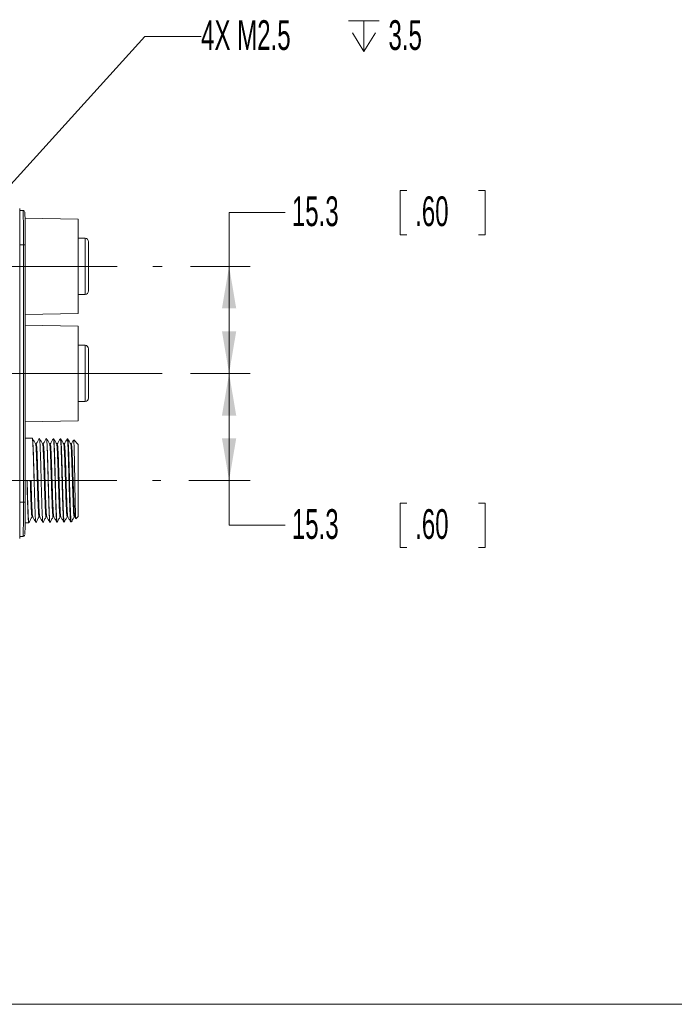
# Model space of a CAD drawing. Header units: millimetres. Extents: x 10 to 272, y 8 to 208.
# Tile 2 of 25: x 94 to 141, y 8 to 78. Entities that reach past the tile are written whole.
import ezdxf

# ---------------------------------------------------------------- set-up
doc = ezdxf.new("R2010")
doc.units = ezdxf.units.MM
doc.linetypes.add('CENTERX2', pattern=[20.32, 12.7, -2.54, 2.54, -2.54])
doc.styles.add('SLDTEXTSTYLE1', font='TXT', dxfattribs={"width": 0.605})
doc.dimstyles.new('SLDDIMSTYLE1', dxfattribs={"dimtxt": 2.054655, "dimasz": 3, "dimexe": 0, "dimexo": 0.0625, "dimgap": 0.513664, "dimtad": 0, "dimtih": 1, "dimtoh": 1, "dimlfac": 2, "dimrnd": 1e-09, "dimzin": 12, "dimdsep": 46, "dimtxsty": 'SLDTEXTSTYLE1', "dimsah": 1, "dimcen": 0.09, "dimadec": 0, "dimazin": 3, "dimtfac": 1, "dimtofl": 0, "dimtmove": 0, "dimatfit": 3, "dimfxl": 1, "dimfrac": 2, "dimtolj": 1, "dimtzin": 12, "dimarcsym": 0})
doc.dimstyles.new('SLDDIMSTYLE3', dxfattribs={"dimtxt": 2.054655, "dimasz": 3, "dimexe": 0, "dimexo": 0.0625, "dimgap": 0.513664, "dimtad": 0, "dimtih": 1, "dimtoh": 1, "dimlfac": 2, "dimrnd": 1e-09, "dimzin": 12, "dimdsep": 46, "dimtxsty": 'SLDTEXTSTYLE1', "dimsah": 1, "dimcen": 0, "dimadec": 0, "dimazin": 3, "dimtfac": 1, "dimtofl": 0, "dimtmove": 0, "dimatfit": 3, "dimfxl": 1, "dimfrac": 2, "dimtolj": 1, "dimtzin": 12, "dimarcsym": 0})

# ---------------------------------------------------------------- blocks, each defined once
blk = doc.blocks.new('*D25')
at = {"color": 7, "linetype": 'Continuous', "lineweight": 0}
for p, q in [((106.41, 52.63), (110.669, 52.63)), ((109.169, 45.005), (109.169, 52.63)), ((106.309, 45.005), (110.669, 45.005)), ((109.169, 41.81), (109.169, 45.005)), ((121.832, 43.387), (121.361, 43.387)), ((121.361, 43.387), (121.361, 40.232)), ((126.927, 43.387), (127.398, 43.387)), ((127.398, 43.387), (127.398, 40.232)), ((113.169, 41.81), (109.169, 41.81)), ((121.361, 40.232), (121.832, 40.232)), ((127.398, 40.232), (126.927, 40.232))]:
    blk.add_line(p, q, dxfattribs=at)
for points in [[(109.169, 52.63), (108.661, 49.63), (109.677, 49.63)], [(109.169, 45.005), (109.677, 48.005), (108.661, 48.005)]]:
    blk.add_solid(points, dxfattribs=at)
at = {"color": 7, "linetype": 'Continuous', "lineweight": 0, "char_height": 2.1167, "attachment_point": 1, "style": 'SLDTEXTSTYLE1'}
for s, insert in [('15.3', (113.639, 42.96, 17.7)), ('.60', (122.419, 42.96, 17.7))]:
    blk.add_mtext(s, dxfattribs=dict(at, insert=insert))
blk = doc.blocks.new('*D26')
at = {"color": 7, "linetype": 'Continuous', "lineweight": 0}
for p, q in [((121.832, 65.665), (121.361, 65.665)), ((121.361, 65.665), (121.361, 62.51)), ((126.927, 65.665), (127.398, 65.665)), ((127.398, 65.665), (127.398, 62.51)), ((113.169, 64.088), (109.169, 64.088)), ((109.169, 64.088), (109.169, 60.255)), ((121.361, 62.51), (121.832, 62.51)), ((127.398, 62.51), (126.927, 62.51)), ((106.41, 60.255), (110.669, 60.255)), ((109.169, 52.63), (109.169, 60.255)), ((106.41, 52.63), (110.669, 52.63))]:
    blk.add_line(p, q, dxfattribs=at)
for points in [[(109.169, 60.255), (108.661, 57.255), (109.677, 57.255)], [(109.169, 52.63), (109.677, 55.63), (108.661, 55.63)]]:
    blk.add_solid(points, dxfattribs=at)
at = {"color": 7, "linetype": 'Continuous', "lineweight": 0, "char_height": 2.1167, "attachment_point": 1, "style": 'SLDTEXTSTYLE1'}
for s, insert in [('15.3', (113.639, 65.238, 17.7)), ('.60', (122.419, 65.238, 17.7))]:
    blk.add_mtext(s, dxfattribs=dict(at, insert=insert))
blk = doc.blocks.new('SW_SYMBOL_HOLE_DEPTH')
at = {"color": 0, "linetype": 'Continuous', "lineweight": 0}
for p, q in [((0, 875), (800, 875)), ((400, 875), (400, 75)), ((100, 555), (400, 75)), ((700, 555), (400, 75))]:
    blk.add_line(p, q, dxfattribs=at)
blk = doc.blocks.new('*D31')
at = {"color": 7, "linetype": 'Continuous', "lineweight": 0}
for p, q in [((90.73, 62.914), (103.175, 76.635)), ((103.175, 76.635), (107.175, 76.635))]:
    blk.add_line(p, q, dxfattribs=at)
blk.add_solid([(90.73, 62.914), (93.122, 64.795), (92.369, 65.477)], dxfattribs=at)
at = {"color": 7, "linetype": 'Continuous', "lineweight": 0, "xscale": 0.0027285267, "yscale": 0.0027285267, "zscale": 0.0027285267}
blk.add_blockref('SW_SYMBOL_HOLE_DEPTH', (117.68, 75.363), dxfattribs=at)
at = {"color": 7, "linetype": 'Continuous', "lineweight": 0, "char_height": 2.1167, "attachment_point": 1, "style": 'SLDTEXTSTYLE1'}
for s, insert in [('4X M2.5', (107.175, 77.786, 17.7)), ('3.5', (120.52, 77.786, 17.7))]:
    blk.add_mtext(s, dxfattribs=dict(at, insert=insert))

msp = doc.modelspace()

# ---------------------------------------------------------------- linework, layer by layer
at = {"color": 7, "linetype": 'Continuous', "lineweight": 15}
for p, q in [((94.2567, 64.3804), (94.2567, 40.8797)), ((94.4884, 64.2366), (94.2567, 64.2406)), ((98.4098, 63.6175), (94.6346, 63.6834)), ((98.4098, 63.6175), (98.4098, 60.255)), ((94.5289, 61.7925), (94.2567, 61.7925)), ((94.6517, 61.7925), (94.5289, 61.7925)), ((94.5289, 43.4675), (94.5289, 61.7925)), ((94.6517, 61.7925), (94.6517, 43.4675)), ((98.9098, 62.2539), (98.4098, 62.2539)), ((98.9098, 58.2539), (98.9098, 62.2539)), ((98.4098, 60.255), (98.4098, 56.8925)), ((98.4098, 58.2539), (98.9098, 58.2539)), ((94.6517, 56.827), (98.4098, 56.8925)), ((98.4098, 56.005), (94.6517, 56.0706)), ((98.4098, 56.005), (98.4098, 52.63)), ((98.9098, 54.6289), (98.4098, 54.6289)), ((98.9098, 50.6289), (98.9098, 54.6289)), ((98.4098, 52.63), (98.4098, 49.255)), ((98.4098, 50.6289), (98.9098, 50.6289)), ((94.6517, 49.1895), (98.4098, 49.255)), ((95.1525, 48.0119), (94.6517, 48.0206)), ((95.1652, 47.9927), (95.1519, 48.0158)), ((95.6619, 47.9956), (95.6585, 47.9791)), ((96.1627, 47.9943), (96.1612, 47.9943)), ((96.6531, 47.98), (96.6542, 47.9847)), ((96.6678, 47.9855), (96.6563, 47.9857)), ((97.173, 47.9766), (97.1514, 47.977)), ((97.6781, 47.9678), (97.6463, 47.9684)), ((98.4098, 47.5733), (98.1071, 47.8868)), ((95.4369, 47.6059), (95.3888, 47.6059)), ((95.9369, 47.6059), (95.8888, 47.6059)), ((96.4369, 47.6059), (96.3888, 47.6059)), ((96.9369, 47.6059), (96.8888, 47.6059)), ((97.4369, 47.6059), (97.3888, 47.6059)), ((97.9369, 47.6059), (97.8888, 47.6059)), ((98.4098, 47.5733), (98.4098, 45.005)), ((95.2787, 45.005), (94.7736, 45.005)), ((95.2787, 45.005), (95.2869, 45.005)), ((98.4098, 45.005), (98.4098, 42.4368)), ((94.5289, 43.4675), (94.2567, 43.4675)), ((94.6517, 43.4675), (94.5289, 43.4675)), ((95.1369, 42.4042), (95.185, 42.4042)), ((95.6369, 42.4042), (95.6849, 42.4042)), ((96.1369, 42.4042), (96.1849, 42.4042)), ((96.6369, 42.4042), (96.6849, 42.4042)), ((97.1369, 42.4042), (97.185, 42.4042)), ((97.6369, 42.4042), (97.685, 42.4042)), ((98.1369, 42.4042), (98.185, 42.4042)), ((98.1828, 42.408), (98.2528, 42.2869)), ((98.2592, 42.2808), (98.4098, 42.4368)), ((94.6424, 41.9893), (94.9, 41.9938)), ((94.9019, 41.9943), (94.9152, 42.0174)), ((95.4154, 42.0319), (95.4119, 42.0145)), ((95.9154, 42.0319), (95.9119, 42.0145)), ((96.4088, 42.0201), (96.4154, 42.0202)), ((96.9037, 42.0288), (96.9204, 42.0291)), ((97.3987, 42.0374), (97.4254, 42.0379)), ((97.8939, 42.046), (97.9306, 42.0467)), ((94.4884, 41.0235), (94.2567, 41.0194)), ((270.0878, 7.6921), (10.0878, 7.6921))]:
    msp.add_line(p, q, dxfattribs=at)
at = {"color": 7, "linetype": 'CENTERX2', "lineweight": 0}
for p, q in [((88.4876, 60.255), (104.4098, 60.255)), ((104.4098, 52.63), (88.3088, 52.63)), ((88.4784, 45.005), (104.3086, 45.005))]:
    msp.add_line(p, q, dxfattribs=at)
at = {"color": 7, "linetype": 'Continuous', "lineweight": 15}
for centre, start, end in [((98.9098, 62.0039), 0, 90), ((98.9098, 58.5039), 270, 0), ((98.9098, 54.3789), 0, 90), ((98.9098, 50.8789), 270, 0)]:
    msp.add_arc(centre, 0.25, start, end, dxfattribs=at)
for centre, start_param, end_param in [((94.6112, 61.7925), 4.712389, 6.2405141), ((94.6112, 43.4675), 3.176652, 4.712389)]:
    msp.add_ellipse(centre, major_axis=(0, 2.3191), ratio=0.0174551, start_param=start_param, end_param=end_param, dxfattribs=at)
for points, knots in [([(94.6027, 64.1571), (94.6019, 64.1599), (94.5998, 64.167), (94.585, 64.1913), (94.5563, 64.2181), (94.5209, 64.2341), (94.4969, 64.2359), (94.4884, 64.2366)], [0, 0, 0, 0, 0.1472442, 0.3664319, 0.599573, 0.8575953, 1, 1, 1, 1]), ([(94.5289, 61.7925), (94.5289, 61.9538), (94.5286, 62.1152), (94.5276, 62.4279), (94.5268, 62.5801), (94.5253, 62.802), (94.5247, 62.8752), (94.5235, 63.0164), (94.5228, 63.0847), (94.5206, 63.283), (94.5189, 63.4067), (94.5151, 63.6345), (94.5131, 63.7354), (94.5087, 63.9124), (94.5064, 63.9889), (94.5015, 64.1114), (94.499, 64.1577), (94.4938, 64.2204), (94.4911, 64.2366), (94.4884, 64.2366)], [0, 0, 0, 0, 0.125, 0.125, 0.25, 0.25, 0.3125, 0.3125, 0.375, 0.375, 0.5, 0.5, 0.625, 0.625, 0.75, 0.75, 0.875, 0.875, 1, 1, 1, 1]), ([(99.1598, 58.5211), (99.1598, 58.5157), (99.1598, 58.4787), (99.1598, 58.6407), (99.1598, 58.9879), (99.1598, 59.5105), (99.1598, 60.1384), (99.1598, 60.7826), (99.1598, 61.3456), (99.1598, 61.7637), (99.1598, 61.9948), (99.1598, 61.9791), (99.1598, 61.9737)], [0, 0, 0, 0, 0.0203865, 0.1389534, 0.2499001, 0.3608469, 0.4794137, 0.5979804, 0.7089273, 0.819874, 0.9384408, 1, 1, 1, 1]), ([(99.1598, 50.8962), (99.1598, 50.8908), (99.1598, 50.8539), (99.1598, 51.0159), (99.1598, 51.363), (99.1598, 51.8851), (99.1598, 52.5125), (99.1598, 53.1561), (99.1598, 53.719), (99.1598, 54.1374), (99.1598, 54.3693), (99.1598, 54.354), (99.1598, 54.3488)], [0, 0, 0, 0, 0.0205581, 0.1390299, 0.2498993, 0.3607685, 0.4792405, 0.5977124, 0.7085817, 0.8194509, 0.937923, 1, 1, 1, 1]), ([(95.2787, 45.005), (95.2772, 45.0643), (95.2727, 45.2422), (95.2648, 45.5374), (95.2551, 45.8841), (95.2453, 46.2186), (95.2356, 46.5361), (95.226, 46.8321), (95.2167, 47.1026), (95.2076, 47.3436), (95.1981, 47.5519), (95.1884, 47.7243), (95.1786, 47.8594), (95.1689, 47.9518), (95.1613, 48.0004), (95.1571, 48.0031), (95.1559, 48.0039)], [0, 0, 0, 0, 0.0387492, 0.1163496, 0.1939501, 0.2715505, 0.349151, 0.4267514, 0.5043519, 0.5819524, 0.6595527, 0.7371531, 0.8147534, 0.8923538, 0.9699541, 1, 1, 1, 1]), ([(95.3908, 47.6024), (95.3532, 47.6675), (95.278, 47.7975), (95.2028, 47.9276), (95.1653, 47.9926)], [0, 0, 0, 0, 0.4999711, 1, 1, 1, 1]), ([(95.2869, 45.005), (95.2801, 45.2645), (95.2665, 45.788), (95.2447, 46.5174), (95.2244, 47.1446), (95.204, 47.6212), (95.1834, 47.9228), (95.1709, 47.9614), (95.1653, 47.9787)], [0, 0, 0, 0, 0.1704361, 0.3438348, 0.514271, 0.684707, 0.8581058, 1, 1, 1, 1]), ([(95.6587, 47.9929), (95.6211, 47.9279), (95.5465, 47.7989), (95.4719, 47.6698), (95.4349, 47.6059)], [0, 0, 0, 0, 0.5041069, 1, 1, 1, 1]), ([(95.8908, 47.6025), (95.8532, 47.6675), (95.778, 47.7975), (95.7028, 47.9276), (95.6652, 47.9926)], [0, 0, 0, 0, 0.4999698, 1, 1, 1, 1]), ([(95.7869, 45.005), (95.7801, 45.2645), (95.7665, 45.788), (95.7447, 46.5174), (95.7244, 47.1446), (95.704, 47.6212), (95.6834, 47.9225), (95.671, 47.961), (95.6654, 47.9783)], [0, 0, 0, 0, 0.1705561, 0.3440768, 0.5146328, 0.6851888, 0.8587096, 1, 1, 1, 1]), ([(96.158, 47.9918), (96.1204, 47.9267), (96.0461, 47.7981), (95.9717, 47.6695), (95.935, 47.6059)], [0, 0, 0, 0, 0.5055498, 1, 1, 1, 1]), ([(96.1611, 47.9915), (96.1614, 47.9924), (96.1661, 48.0062), (96.175, 47.9533), (96.1887, 47.8264), (96.2023, 47.612), (96.2158, 47.3238), (96.2283, 46.972), (96.2416, 46.5612), (96.2552, 46.11), (96.2689, 45.6234), (96.282, 45.1237), (96.2947, 44.6162), (96.3082, 44.1243), (96.3219, 43.6531), (96.3354, 43.2246), (96.3482, 42.8428), (96.3611, 42.526), (96.3748, 42.2759), (96.3884, 42.1095), (96.3998, 42.0242), (96.4063, 42.0292), (96.4086, 42.031)], [0, 0, 0, 0, 0.0038112, 0.0583223, 0.1112906, 0.1657946, 0.2187495, 0.273239, 0.3261931, 0.3806828, 0.4336192, 0.4880896, 0.5410262, 0.5954981, 0.6484214, 0.7028786, 0.7557966, 0.8102487, 0.8631594, 0.9176039, 0.9705016, 1, 1, 1, 1]), ([(96.4152, 42.0311), (96.413, 42.0289), (96.4066, 42.0223), (96.3952, 42.1031), (96.3814, 42.2649), (96.3674, 42.5111), (96.3541, 42.8244), (96.3412, 43.2031), (96.3274, 43.6293), (96.3134, 44.0987), (96.2996, 44.5896), (96.2866, 45.0969), (96.2733, 45.5971), (96.2594, 46.0851), (96.2455, 46.5382), (96.2318, 46.9517), (96.2191, 47.3067), (96.2054, 47.5986), (96.1915, 47.817), (96.1775, 47.9488), (96.1681, 48.0046), (96.1631, 47.9912), (96.1626, 47.9897)], [0, 0, 0, 0, 0.0266526, 0.0795533, 0.1339873, 0.1869045, 0.2413564, 0.2942724, 0.348722, 0.4016555, 0.456124, 0.5090614, 0.5635337, 0.6164801, 0.6709613, 0.7239187, 0.778412, 0.8313716, 0.885866, 0.9388419, 0.9933541, 1, 1, 1, 1]), ([(96.3908, 47.6025), (96.3532, 47.6675), (96.278, 47.7975), (96.2028, 47.9276), (96.1653, 47.9926)], [0, 0, 0, 0, 0.4999706, 1, 1, 1, 1]), ([(96.6588, 47.9932), (96.6212, 47.9281), (96.5466, 47.799), (96.472, 47.6699), (96.435, 47.6059)], [0, 0, 0, 0, 0.50372702, 1, 1, 1, 1]), ([(96.6562, 47.9802), (96.6597, 47.9767), (96.6676, 47.9689), (96.6804, 47.8557), (96.6941, 47.6626), (96.7076, 47.3939), (96.7203, 47.0552), (96.7333, 46.6615), (96.747, 46.2171), (96.7606, 45.7426), (96.774, 45.2427), (96.7865, 44.7407), (96.7999, 44.2418), (96.8135, 43.769), (96.8272, 43.3272), (96.8402, 42.9369), (96.8529, 42.6023), (96.8665, 42.3379), (96.8802, 42.1499), (96.8927, 42.0427), (96.9003, 42.0378), (96.9036, 42.0356)], [0, 0, 0, 0, 0.0445967, 0.0991064, 0.1520659, 0.2065604, 0.2595152, 0.3140054, 0.3669521, 0.4214339, 0.4743685, 0.5288373, 0.5817705, 0.6362386, 0.6891534, 0.7436015, 0.7965173, 0.8509679, 0.9038695, 0.9583045, 1, 1, 1, 1]), ([(96.8908, 47.6025), (96.8532, 47.6675), (96.778, 47.7976), (96.7028, 47.9276), (96.6652, 47.9927)], [0, 0, 0, 0, 0.4999704, 1, 1, 1, 1]), ([(96.9202, 42.0371), (96.9171, 42.0381), (96.9096, 42.0406), (96.897, 42.1425), (96.883, 42.326), (96.8692, 42.5866), (96.8562, 42.9177), (96.843, 43.3052), (96.829, 43.7446), (96.8152, 44.2158), (96.8014, 44.7139), (96.7887, 45.2159), (96.775, 45.7164), (96.7612, 46.1924), (96.7472, 46.6389), (96.7338, 47.0354), (96.7209, 47.3774), (96.7072, 47.6498), (96.6932, 47.8473), (96.6798, 47.9662), (96.6716, 47.9767), (96.6677, 47.9816)], [0, 0, 0, 0, 0.0388253, 0.0932535, 0.1461649, 0.2006103, 0.2535268, 0.3079775, 0.3609017, 0.41536, 0.4682962, 0.5227677, 0.5757052, 0.6301768, 0.6831313, 0.7376215, 0.7905753, 0.8450637, 0.8980341, 0.9525403, 1, 1, 1, 1]), ([(97.1583, 47.9924), (97.1208, 47.9273), (97.0463, 47.7985), (96.9718, 47.6697), (96.9349, 47.6059)], [0, 0, 0, 0, 0.5047828, 1, 1, 1, 1]), ([(97.1512, 47.9665), (97.1537, 47.9676), (97.1605, 47.9706), (97.1721, 47.8806), (97.1857, 47.71), (97.1994, 47.4569), (97.2123, 47.1378), (97.2251, 46.7548), (97.2387, 46.3258), (97.2524, 45.8554), (97.2658, 45.3653), (97.2785, 44.8604), (97.2916, 44.3643), (97.3053, 43.882), (97.3189, 43.436), (97.3322, 43.0307), (97.3447, 42.6847), (97.3582, 42.4025), (97.3718, 42.1939), (97.3855, 42.0735), (97.3941, 42.0238), (97.3986, 42.0379), (97.3987, 42.0381)], [0, 0, 0, 0, 0.0323909, 0.0853635, 0.1398721, 0.1928257, 0.2473139, 0.3002692, 0.3547604, 0.407701, 0.462176, 0.5151129, 0.5695847, 0.6225124, 0.6769745, 0.7298914, 0.7843421, 0.8372567, 0.8917059, 0.9446015, 0.9990299, 1, 1, 1, 1]), ([(97.3908, 47.6025), (97.3532, 47.6675), (97.278, 47.7975), (97.2028, 47.9276), (97.1653, 47.9926)], [0, 0, 0, 0, 0.499971, 1, 1, 1, 1]), ([(97.4289, 42.0482), (97.4278, 42.0443), (97.4223, 42.0228), (97.4127, 42.0675), (97.3987, 42.1859), (97.3848, 42.3897), (97.371, 42.6682), (97.3582, 43.0108), (97.3447, 43.4132), (97.3308, 43.8572), (97.3169, 44.338), (97.3034, 44.8334), (97.2905, 45.3383), (97.2768, 45.8293), (97.2628, 46.3013), (97.249, 46.7325), (97.2358, 47.1185), (97.2228, 47.441), (97.2088, 47.698), (97.195, 47.8731), (97.1828, 47.968), (97.1757, 47.9671), (97.1728, 47.9667)], [0, 0, 0, 0, 0.0121711, 0.065837, 0.1179971, 0.171669, 0.2238419, 0.2775279, 0.3297012, 0.3833864, 0.4355771, 0.4892813, 0.5414721, 0.5951754, 0.6473812, 0.7011005, 0.7533121, 0.8070375, 0.859256, 0.912988, 0.965219, 1, 1, 1, 1]), ([(97.6386, 47.9582), (97.6076, 47.9046), (97.5398, 47.7872), (97.4719, 47.6697), (97.4349, 47.6059)], [0, 0, 0, 0, 0.4560031, 1, 1, 1, 1]), ([(97.6462, 47.959), (97.6476, 47.9615), (97.6534, 47.9713), (97.6638, 47.9016), (97.6775, 47.7507), (97.6911, 47.518), (97.7044, 47.2131), (97.7169, 46.8482), (97.7304, 46.4275), (97.744, 45.9705), (97.7577, 45.4818), (97.7704, 44.9842), (97.7834, 44.4827), (97.797, 44.0006), (97.8107, 43.5428), (97.8241, 43.1306), (97.8367, 42.7679), (97.8499, 42.4724), (97.8636, 42.2447), (97.8772, 42.1037), (97.8872, 42.0403), (97.8925, 42.052), (97.8937, 42.0546)], [0, 0, 0, 0, 0.0186372, 0.07315, 0.1261169, 0.1806192, 0.233576, 0.2880678, 0.3410218, 0.3955113, 0.4484466, 0.502916, 0.5558531, 0.6103255, 0.6632471, 0.7177025, 0.7706215, 0.8250747, 0.8779834, 0.9324257, 0.9853248, 1, 1, 1, 1]), ([(97.9305, 42.054), (97.9295, 42.0517), (97.9243, 42.0392), (97.9144, 42.0991), (97.9005, 42.2351), (97.8865, 42.4588), (97.873, 42.7505), (97.8601, 43.1099), (97.8465, 43.5194), (97.8325, 43.9751), (97.8187, 44.456), (97.8054, 44.957), (97.7924, 45.4549), (97.7785, 45.9445), (97.7646, 46.4033), (97.7508, 46.8264), (97.738, 47.1943), (97.7245, 47.5029), (97.7106, 47.7394), (97.6966, 47.8951), (97.6858, 47.9688), (97.6796, 47.9603), (97.6779, 47.9579)], [0, 0, 0, 0, 0.0117583, 0.0646567, 0.1190881, 0.1720049, 0.2264561, 0.2793736, 0.333825, 0.3867563, 0.4412223, 0.4941608, 0.5486343, 0.6015787, 0.6560576, 0.7090155, 0.7635094, 0.8164672, 0.8709597, 0.9239356, 0.9784477, 1, 1, 1, 1]), ([(97.8908, 47.6024), (97.8532, 47.6674), (97.7841, 47.787), (97.715, 47.9066), (97.6834, 47.9611)], [0, 0, 0, 0, 0.54379995, 1, 1, 1, 1]), ([(98.0967, 47.8856), (98.0797, 47.8563), (98.0258, 47.763), (97.9719, 47.6698), (97.9349, 47.6059)], [0, 0, 0, 0, 0.3143501, 1, 1, 1, 1]), ([(98.1021, 47.8819), (98.1034, 47.8826), (98.1074, 47.8849), (98.1144, 47.7995), (98.1231, 47.6321), (98.1317, 47.3886), (98.1401, 47.0768), (98.1481, 46.7103), (98.1568, 46.2929), (98.1654, 45.8458), (98.1741, 45.3731), (98.1821, 44.8972), (98.1905, 44.4218), (98.1991, 43.971), (98.2078, 43.5495), (98.2162, 43.1762), (98.2243, 42.8528), (98.2328, 42.5973), (98.2415, 42.4084), (98.2501, 42.3059), (98.2557, 42.2649), (98.2585, 42.2809), (98.2585, 42.2814)], [0, 0, 0, 0, 0.0263949, 0.0828481, 0.1371113, 0.1929604, 0.2470248, 0.30267, 0.3564126, 0.4117411, 0.4650418, 0.5198893, 0.5731076, 0.6279117, 0.6804489, 0.7345096, 0.7870487, 0.8411487, 0.8930747, 0.9465159, 0.9982893, 1, 1, 1, 1]), ([(95.6369, 42.4042), (95.6301, 42.4213), (95.6165, 42.4557), (95.5947, 42.7288), (95.5744, 43.1446), (95.554, 43.6897), (95.5322, 44.3242), (95.5119, 45.005), (95.4915, 45.686), (95.4697, 46.3203), (95.4494, 46.8658), (95.429, 47.2801), (95.4086, 47.5407), (95.3963, 47.5741), (95.3909, 47.5888)], [0, 0, 0, 0, 0.0842102, 0.169885, 0.2540951, 0.3383054, 0.4239802, 0.5081903, 0.5924005, 0.6780752, 0.7622855, 0.8464957, 0.9321704, 1, 1, 1, 1]), ([(95.6828, 42.4217), (95.6774, 42.4364), (95.6651, 42.4697), (95.6447, 42.73), (95.6244, 43.1442), (95.604, 43.6898), (95.5822, 44.3241), (95.5619, 45.0051), (95.5415, 45.6859), (95.5197, 46.3204), (95.4994, 46.8655), (95.479, 47.2813), (95.4572, 47.5544), (95.4436, 47.5888), (95.4369, 47.6059)], [0, 0, 0, 0, 0.0674837, 0.1531902, 0.2374317, 0.3216732, 0.4073797, 0.4916211, 0.5758626, 0.6615691, 0.7458105, 0.830052, 0.9157585, 1, 1, 1, 1]), ([(96.1369, 42.4042), (96.1301, 42.4213), (96.1165, 42.4557), (96.0947, 42.7288), (96.0744, 43.1446), (96.054, 43.6897), (96.0322, 44.3242), (96.0119, 45.005), (95.9915, 45.686), (95.9697, 46.3203), (95.9494, 46.8658), (95.929, 47.2801), (95.9086, 47.5408), (95.8963, 47.5741), (95.8908, 47.5889)], [0, 0, 0, 0, 0.0842044, 0.1698733, 0.2540777, 0.3382822, 0.423951, 0.5081554, 0.5923598, 0.6780286, 0.7622331, 0.8464375, 0.9321063, 1, 1, 1, 1]), ([(96.1828, 42.4216), (96.1774, 42.4363), (96.1651, 42.4696), (96.1447, 42.73), (96.1244, 43.1442), (96.104, 43.6898), (96.0822, 44.3241), (96.0619, 45.0051), (96.0415, 45.6859), (96.0197, 46.3204), (95.9994, 46.8655), (95.979, 47.2813), (95.9572, 47.5544), (95.9436, 47.5888), (95.9369, 47.6059)], [0, 0, 0, 0, 0.0675303, 0.1532325, 0.2374698, 0.3217071, 0.4074093, 0.4916465, 0.5758838, 0.661586, 0.7458232, 0.8300605, 0.9157627, 1, 1, 1, 1]), ([(96.6369, 42.4042), (96.6301, 42.4213), (96.6165, 42.4557), (96.5947, 42.7288), (96.5744, 43.1446), (96.554, 43.6897), (96.5322, 44.3242), (96.5119, 45.005), (96.4915, 45.686), (96.4697, 46.3203), (96.4494, 46.8658), (96.429, 47.2801), (96.4086, 47.5407), (96.3963, 47.5741), (96.3909, 47.5888)], [0, 0, 0, 0, 0.0842088, 0.1698821, 0.2540909, 0.3382998, 0.4239731, 0.5081819, 0.5923907, 0.678064, 0.7622728, 0.8464816, 0.932155, 1, 1, 1, 1]), ([(96.683, 42.4208), (96.6775, 42.4356), (96.6652, 42.469), (96.6447, 42.7299), (96.6244, 43.1443), (96.604, 43.6898), (96.5822, 44.3241), (96.5619, 45.0051), (96.5415, 45.6859), (96.5197, 46.3204), (96.4994, 46.8655), (96.479, 47.2813), (96.4572, 47.5544), (96.4436, 47.5888), (96.4369, 47.6059)], [0, 0, 0, 0, 0.0682989, 0.1539305, 0.2380983, 0.3222662, 0.4078978, 0.4920655, 0.5762334, 0.6618649, 0.7460328, 0.8302006, 0.9158322, 1, 1, 1, 1]), ([(97.1369, 42.4042), (97.1301, 42.4213), (97.1165, 42.4557), (97.0947, 42.7288), (97.0744, 43.1446), (97.054, 43.6897), (97.0322, 44.3242), (97.0119, 45.005), (96.9915, 45.686), (96.9697, 46.3203), (96.9494, 46.8658), (96.929, 47.2801), (96.9086, 47.5408), (96.8963, 47.5742), (96.8908, 47.5889)], [0, 0, 0, 0, 0.0842025, 0.1698694, 0.2540718, 0.3382744, 0.4239412, 0.5081437, 0.5923462, 0.678013, 0.7622155, 0.846418, 0.9320849, 1, 1, 1, 1]), ([(97.1824, 42.4233), (97.1771, 42.4378), (97.165, 42.471), (97.1447, 42.7301), (97.1244, 43.1442), (97.104, 43.6898), (97.0822, 44.3241), (97.0619, 45.0051), (97.0415, 45.6859), (97.0197, 46.3204), (96.9994, 46.8655), (96.979, 47.2813), (96.9572, 47.5544), (96.9436, 47.5888), (96.9369, 47.6059)], [0, 0, 0, 0, 0.0659828, 0.1518273, 0.2362043, 0.3205814, 0.4064259, 0.4908029, 0.5751799, 0.6610244, 0.7454014, 0.8297785, 0.9156229, 1, 1, 1, 1]), ([(97.6369, 42.4042), (97.6301, 42.4213), (97.6165, 42.4557), (97.5947, 42.7288), (97.5744, 43.1446), (97.554, 43.6897), (97.5322, 44.3242), (97.5119, 45.005), (97.4915, 45.686), (97.4697, 46.3203), (97.4494, 46.8658), (97.429, 47.2801), (97.4086, 47.5407), (97.3963, 47.5741), (97.3909, 47.5888)], [0, 0, 0, 0, 0.0842091, 0.1698826, 0.2540916, 0.3383008, 0.4239743, 0.5081833, 0.5923923, 0.6780659, 0.7622749, 0.846484, 0.9321575, 1, 1, 1, 1]), ([(97.6832, 42.4198), (97.6777, 42.4348), (97.6653, 42.4682), (97.6447, 42.7299), (97.6244, 43.1443), (97.604, 43.6898), (97.5822, 44.3241), (97.5619, 45.0051), (97.5415, 45.6859), (97.5197, 46.3204), (97.4994, 46.8655), (97.479, 47.2813), (97.4572, 47.5544), (97.4436, 47.5888), (97.4369, 47.6059)], [0, 0, 0, 0, 0.0691223, 0.1546783, 0.2387717, 0.3228652, 0.4084211, 0.4925144, 0.5766079, 0.6621638, 0.7462572, 0.8303506, 0.9159066, 1, 1, 1, 1]), ([(98.1369, 42.4042), (98.1301, 42.4213), (98.1165, 42.4557), (98.0947, 42.7288), (98.0744, 43.1446), (98.054, 43.6897), (98.0322, 44.3242), (98.0119, 45.005), (97.9915, 45.686), (97.9697, 46.3203), (97.9494, 46.8659), (97.929, 47.2801), (97.9086, 47.5407), (97.8963, 47.574), (97.8909, 47.5888)], [0, 0, 0, 0, 0.0842145, 0.1698936, 0.254108, 0.3383226, 0.4240017, 0.5082161, 0.5924306, 0.6781097, 0.7623242, 0.8465386, 0.9322177, 1, 1, 1, 1]), ([(98.1827, 42.4222), (98.1773, 42.4368), (98.1651, 42.4701), (98.1447, 42.73), (98.1244, 43.1442), (98.104, 43.6898), (98.0822, 44.3241), (98.0619, 45.0051), (98.0415, 45.6859), (98.0197, 46.3204), (97.9994, 46.8655), (97.979, 47.2813), (97.9572, 47.5544), (97.9436, 47.5888), (97.9369, 47.6059)], [0, 0, 0, 0, 0.0670161, 0.1527656, 0.2370493, 0.3213331, 0.4070825, 0.4913662, 0.5756499, 0.6613994, 0.7456831, 0.8299668, 0.9157163, 1, 1, 1, 1]), ([(94.8999, 41.9983), (94.8978, 41.9984), (94.8927, 41.9987), (94.8841, 42.0477), (94.8745, 42.1378), (94.8647, 42.2694), (94.855, 42.4389), (94.8454, 42.6443), (94.8363, 42.8826), (94.8272, 43.1506), (94.8176, 43.4445), (94.8079, 43.7601), (94.7981, 44.0932), (94.7865, 44.5074), (94.7785, 44.8156), (94.7736, 45.005)], [0, 0, 0, 0, 0.0521482, 0.1274099, 0.2026716, 0.2779334, 0.3531952, 0.428457, 0.5037187, 0.5789805, 0.6542422, 0.7295038, 0.8047655, 0.8800272, 1, 1, 1, 1]), ([(94.9154, 42.032), (94.9142, 42.0254), (94.9062, 41.9808), (94.8916, 42.0947), (94.8697, 42.3822), (94.8494, 42.8672), (94.829, 43.4922), (94.8072, 44.2222), (94.7936, 44.7456), (94.7869, 45.005)], [0, 0, 0, 0, 0.0278631, 0.1889526, 0.3528421, 0.5139316, 0.675021, 0.8389106, 1, 1, 1, 1]), ([(95.1369, 42.4042), (95.1273, 42.4042), (95.1165, 42.4702), (95.0948, 42.7342), (95.084, 42.9314), (95.0648, 43.4006), (95.054, 43.6911), (95.0323, 44.3284), (95.0215, 44.6733), (95.0119, 45.005)], [0, 0, 0, 0, 0.25, 0.25, 0.5, 0.5, 0.75, 0.75, 1, 1, 1, 1]), ([(95.1832, 42.4198), (95.1777, 42.4348), (95.1653, 42.4682), (95.1447, 42.7299), (95.1244, 43.1443), (95.104, 43.6898), (95.0822, 44.3241), (95.0686, 44.7794), (95.0619, 45.005)], [0, 0, 0, 0, 0.1403476, 0.3140597, 0.4848024, 0.6555453, 0.8292574, 1, 1, 1, 1]), ([(95.4087, 42.0302), (95.403, 42.0477), (95.3904, 42.0863), (95.3697, 42.3888), (95.3494, 42.8655), (95.329, 43.4927), (95.3072, 44.2221), (95.2936, 44.7456), (95.2869, 45.005)], [0, 0, 0, 0, 0.1435953, 0.3166502, 0.4867486, 0.6568467, 0.8299017, 1, 1, 1, 1]), ([(95.9083, 42.0323), (95.9027, 42.0495), (95.8903, 42.088), (95.8697, 42.3889), (95.8494, 42.8655), (95.829, 43.4927), (95.8072, 44.2221), (95.7936, 44.7456), (95.7869, 45.005)], [0, 0, 0, 0, 0.14054204, 0.31421397, 0.48491874, 0.65562334, 0.8292953, 1, 1, 1, 1]), ([(94.4884, 41.0235), (94.4911, 41.0235), (94.4938, 41.0397), (94.4989, 41.1023), (94.5015, 41.1485), (94.5051, 41.2405), (94.5063, 41.2752), (94.5087, 41.3507), (94.5098, 41.3918), (94.5131, 41.5244), (94.5151, 41.6257), (94.5189, 41.8535), (94.5206, 41.9767), (94.5235, 42.2412), (94.5248, 42.3842), (94.5268, 42.6796), (94.5276, 42.8317), (94.5286, 43.1448), (94.5289, 43.3063), (94.5289, 43.4675)], [0, 0, 0, 0, 0.125, 0.125, 0.25, 0.25, 0.3125, 0.3125, 0.375, 0.375, 0.5, 0.5, 0.625, 0.625, 0.75, 0.75, 0.875, 0.875, 1, 1, 1, 1]), ([(94.9153, 42.0175), (94.9529, 42.0825), (95.0274, 42.2115), (95.1019, 42.3404), (95.1388, 42.4042)], [0, 0, 0, 0, 0.5044723, 1, 1, 1, 1]), ([(95.1833, 42.4071), (95.2209, 42.3421), (95.2961, 42.212), (95.3712, 42.082), (95.4088, 42.0169)], [0, 0, 0, 0, 0.4999684, 1, 1, 1, 1]), ([(95.4153, 42.0175), (95.4528, 42.0825), (95.5274, 42.2114), (95.6019, 42.3404), (95.6388, 42.4042)], [0, 0, 0, 0, 0.5044358, 1, 1, 1, 1]), ([(95.6829, 42.4078), (95.7205, 42.3428), (95.7957, 42.2127), (95.8708, 42.0827), (95.9084, 42.0176)], [0, 0, 0, 0, 0.4999701, 1, 1, 1, 1]), ([(95.9153, 42.0175), (95.9529, 42.0825), (96.0274, 42.2114), (96.1019, 42.3404), (96.1388, 42.4042)], [0, 0, 0, 0, 0.50446477, 1, 1, 1, 1]), ([(96.1829, 42.4078), (96.2205, 42.3428), (96.2956, 42.2127), (96.3708, 42.0827), (96.4084, 42.0177)], [0, 0, 0, 0, 0.4999728, 1, 1, 1, 1]), ([(96.4153, 42.0175), (96.4528, 42.0825), (96.5274, 42.2114), (96.6019, 42.3404), (96.6388, 42.4042)], [0, 0, 0, 0, 0.5044283, 1, 1, 1, 1]), ([(96.6831, 42.4075), (96.7207, 42.3424), (96.7959, 42.2124), (96.871, 42.0823), (96.9086, 42.0172)], [0, 0, 0, 0, 0.4999668, 1, 1, 1, 1]), ([(96.9153, 42.0175), (96.9529, 42.0825), (97.0274, 42.2114), (97.1019, 42.3404), (97.1388, 42.4042)], [0, 0, 0, 0, 0.5044515, 1, 1, 1, 1]), ([(97.1825, 42.4085), (97.2201, 42.3435), (97.2896, 42.2233), (97.3591, 42.103), (97.391, 42.0478)], [0, 0, 0, 0, 0.5407837, 1, 1, 1, 1]), ([(97.432, 42.0464), (97.464, 42.1018), (97.5329, 42.2211), (97.6019, 42.3403), (97.6388, 42.4042)], [0, 0, 0, 0, 0.46430599, 1, 1, 1, 1]), ([(97.6833, 42.4071), (97.7209, 42.3421), (97.7898, 42.2229), (97.8587, 42.1036), (97.89, 42.0494)], [0, 0, 0, 0, 0.5454259, 1, 1, 1, 1]), ([(97.9386, 42.0579), (97.9684, 42.1095), (98.0351, 42.2249), (98.1019, 42.3404), (98.1388, 42.4042)], [0, 0, 0, 0, 0.4466301, 1, 1, 1, 1]), ([(94.4884, 41.0235), (94.5059, 41.0259), (94.5363, 41.0301), (94.5704, 41.0539), (94.5901, 41.0767), (94.5986, 41.0915), (94.6006, 41.0964), (94.6007, 41.0967)], [0, 0, 0, 0, 0.3253369, 0.5667778, 0.7812525, 0.9846173, 1, 1, 1, 1])]:
    msp.add_open_spline(points, degree=3, knots=knots, dxfattribs=at)

# ---------------------------------------------------------------- dimensions: what is measured, and where the dimension line sits
at = {"color": 7, "linetype": 'Continuous', "lineweight": 0}
dim = msp.add_diameter_dim_2p(p1=(89.5545, 61.6176), p2=(90.7302, 62.9138), text='4X M2.5{\\fGDT;x}3.5', dimstyle='SLDDIMSTYLE3', override={"dimpost": '<>'}, dxfattribs=at)
dim.commit()
dim.dimension.update_dxf_attribs({"geometry": '*D31', "text_midpoint": (115.8072, 76.6349), "dimtype": 163})
for base, p1, p2, picture, middle in [((109.1691, 60.255), (104.4098, 52.63), (104.4098, 60.255), '*D26', (109.1691, 64.0875)), ((109.1691, 52.63), (104.3086, 45.005), (104.4098, 52.63), '*D25', (109.1691, 41.8096))]:
    dim = msp.add_linear_dim(base=base, p1=p1, p2=p2, angle=90, dimstyle='SLDDIMSTYLE1', dxfattribs=at)
    dim.commit()
    dim.dimension.update_dxf_attribs({"geometry": picture, "text_midpoint": middle, "dimtype": 160})

doc.saveas('drawing.dxf')
